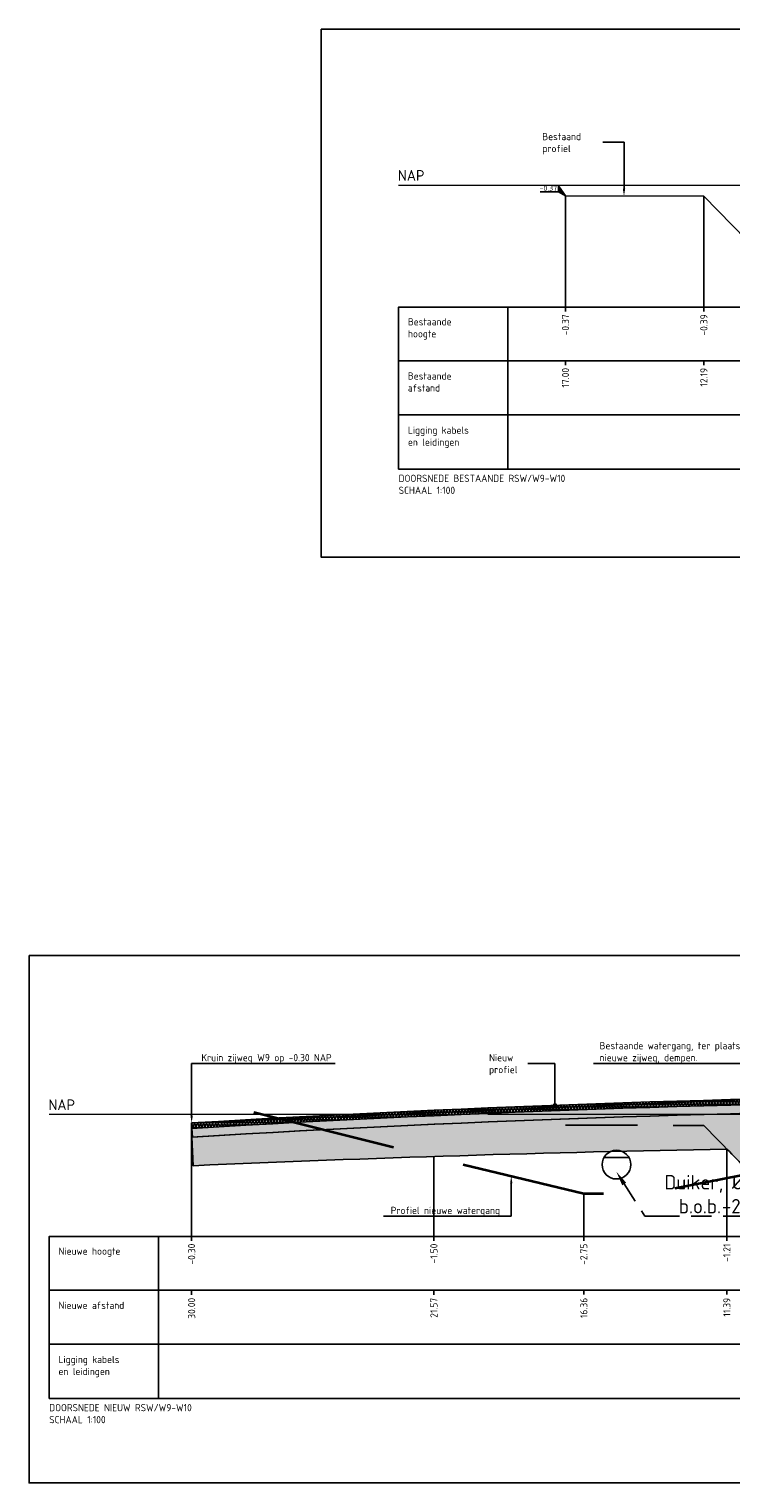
# Model space of a CAD drawing. Extents: x 102676 to 106538, y 417474 to 420545.
# Tile 65 of 112: x 104463 to 104488, y 418476 to 418527. Entities that reach past the tile are written whole.
import ezdxf
from ezdxf import colors
from ezdxf.entities.mleader import LeaderData, LeaderLine
from ezdxf.enums import TextEntityAlignment as Align
from ezdxf.math import Vec2, Vec3

# ---------------------------------------------------------------- set-up
doc = ezdxf.new("R2010")
doc.units = 0
for name, pattern in [('AL-NAP_LIJN', [15.25, 12, -1.5, 0.25, -1.5]), ('DASHED', [0.75, 0.5, -0.25]), ('DASHED2', [0.375, 0.25, -0.125]), ('DGN Style 2', [10.029034, 6.01742, -4.011614]), ('DUIKER', [1.11, 0.71, -0.4])]:
    doc.linetypes.add(name, pattern=pattern)
doc.layers.get('0').update_dxf_attribs({"lineweight": 25})
for name, color, linetype, lineweight in [('B-WE-GW-GROND_ZAND-AD', 7, 'Continuous', 25), ('B-WE-GW-GRONDWERKLIJN_KRUIN-G', 90, 'Continuous', 25), ('B-WE-WH-DUIKER-G', 150, 'DUIKER', 25), ('N-RO-WH-WATERLIJN', 150, 'Continuous', 25), ('N-WE-AM-NAP-G', 7, 'AL-NAP_LIJN', 18), ('N-WE-VH-VERHARDING_ASFALT-A', 252, 'Continuous', 25), ('N-WE-VH-VERHARDING_ASFALT-GD', 252, 'Continuous', 25), ('N-WE-VH-VERHARDING_FUNDERING-A', 252, 'Continuous', 25), ('N-WE-VH-VERHARDING_FUNDERING_BIMS-G', 7, 'Continuous', 25), ('N-WE-WH-WATERBODEM-G', 90, 'AL-MAAIVELD', 35), ('X-XX-AL-HOOGTELABEL-S @ 0.1', 7, 'Continuous', 25), ('X-XX-AL-LEGENDA-T25', 7, 'Continuous', 25), ('X-XX-AL-PROFIELBALK-G', 7, 'Continuous', 25), ('X-XX-AL-PROFIELBALK-T25', 7, 'Continuous', 25), ('X-XX-AL-T25', 7, 'Continuous', 25), ('X-XX-AL-TEKENBLAD_KADER_ROOSTERVERDELING-G', 7, 'Continuous', 25), ('X-XX-AL-VERWIJZING_DOORSNEDE-M_NIEUW', 1, 'Continuous', 25), ('X-XX-AL-VERWIJZING_DOORSNEDE-M_OUD', 7, 'Continuous', 25)]:
    doc.layers.add(name, color=color, linetype=linetype, lineweight=lineweight)
doc.layers.add('N-OI-RI-DUIKER', color=7, linetype='Continuous', lineweight=25, true_color=0x35b137)
doc.styles.add('NLCS-ISO', font='NLCS-ISO.ttf')
doc.styles.add('NLCS-ISO-ANNOTATIEF-T25', font='NLCS-ISO.ttf', dxfattribs={"height": 2.5})
doc.linetypes.add('AL-MAAIVELD', pattern='A,12,[40,NLCS.shx,S=1,R=0,X=0,Y=-0.5],12', length=24)

# ---------------------------------------------------------------- blocks, each defined once
blk = doc.blocks.new('_Dot')
at = {"color": 0, "linetype": 'ByBlock', "lineweight": -2}
blk.add_line((-0.5, 0), (-1, 0), dxfattribs=at)
at = {"color": 0, "linetype": 'ByBlock', "const_width": 0.5}
blk.add_lwpolyline([(-0.25, 0, 1), (0.25, 0, 1)], format="xyb", close=True, dxfattribs=at)
blk = doc.blocks.new('N-SAL-HOOGTELABEL_01-SO')
for p, q in [((-2.46, 1.31), (-8.84, 1.31)), ((-2.46, 1.31), (-2.46, 3.44)), ((-2.46, 3.44), (0, 0)), ((0, 0), (-2.46, 1.31))]:
    blk.add_line(p, q)
blk.add_solid([(-2.46, 3.44), (-2.46, 1.31), (0, 0)])
at = {"style": 'NLCS-ISO'}
blk.add_attdef('...', text='', height=1.8, dxfattribs=at).set_placement((-5.96, 2.61), align=Align.MIDDLE)

msp = doc.modelspace()

# ---------------------------------------------------------------- hatches: boundary and pattern name
at = {"layer": 'B-WE-GW-GROND_ZAND-AD', "transparency": 33554687}
h = msp.add_hatch(dxfattribs=at)
h.set_pattern_fill('AGW-GROND_ZAND_FUNDERINGSZAND', color=8, scale=0.1, pattern_type=2)
h.set_pattern_definition([(37.5, (132.86567, -9.99967), (-0.00629933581, 0.1926823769), [0, -0.152, 0, -0.17, 0, -0.1625]), (7.5, (132.86567, -9.99967), (0.17697767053, 0.28221460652), [0, -0.082, 0, -0.137, 0, -0.0525]), (327.5, (132.74267, -9.99967), (0.311414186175, 0.000565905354), [0, -0.05, 0, -0.18, 0, -0.235]), (317.5, (132.74267, -9.99967), (0.30061266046, 0.0877675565), [0, -0.025, 0, -0.118, 0, -0.135])])
edge = h.paths.add_edge_path()
edge.add_arc((104502.5917, 417926.4541), 562.7538, 87.327817, 93.436115, ccw=False)
edge.add_line((104528.8281, 418488.596), (104528.7994, 418487.5964))
edge.add_arc((104507.6248, 417812.5259), 675.4025, 88.2034168, 89.7213122)
edge.add_arc((104538.8996, 418449.3447), 47.6603, 125.96386, 127.48175)
edge.add_arc((104513.5414, 418477.2317), 10.5808, 110.14226, 111.66016)
edge.add_arc((104507.2478, 418477.7674), 9.5998, 75.59465, 77.11255)
edge.add_arc((104478.0109, 418458.7084), 42.3333, 42.165, 43.6829)
edge.add_arc((104507.6344, 418401.7016), 86.2508, 89.341838, 90.859734)
edge.add_line((104506.3403, 418487.9426), (104505.5159, 418488.6955))
edge.add_line((104505.5159, 418488.6955), (104505.517, 418488.6955))
edge.add_line((104505.517, 418488.6955), (104502.1175, 418488.6857))
edge.add_line((104502.1175, 418488.6857), (104502.1078, 418489.1356))
edge.add_line((104502.1078, 418489.1356), (104500.089, 418489.092))
edge.add_line((104500.089, 418489.092), (104495.6059, 418489.0654))
edge.add_line((104495.6059, 418489.0654), (104495.6047, 418489.0654))
edge.add_line((104495.6047, 418489.0654), (104495.6059, 418488.7565))
edge.add_line((104495.6059, 418488.7565), (104493.0183, 418488.7565))
edge.add_line((104493.0183, 418488.7565), (104490.8479, 418487.842))
edge.add_arc((104491.173, 418419.5471), 68.2956, 90.272785, 91.373573)
edge.add_arc((104515.9495, 418463.7903), 35.7107, 137.70199, 139.219)
edge.add_arc((104493.9865, 418471.2008), 16.705, 107.69542, 109.21242)
edge.add_arc((104484.5387, 418473.8829), 13.6756, 73.20871, 74.72571)
edge.add_arc((104461.4417, 418461.7897), 36.7728, 43.44198, 44.95898)
edge.add_arc((104499.9497, 417786.6083), 701.2762, 91.0202774, 92.5372779)
edge.add_line((104468.9047, 418487.1971), (104468.8627, 418488.1962))
at = {"layer": 'N-WE-VH-VERHARDING_ASFALT-A', "transparency": 33554687}
h = msp.add_hatch(dxfattribs=at)
h.set_pattern_fill('AVH-ASFALT_LAAG1-SOD', color=256, scale=30, pattern_type=2)
h.set_pattern_definition([(60, (0, 0), (-0.07794228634, 0.045), []), (120, (0, 0), (-0.07794228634, -0.045), [])])
edge = h.paths.add_edge_path()
edge.add_line((104468.8509, 418488.6854), (104468.8623, 418488.4958))
edge.add_arc((104502.5983, 417926.7845), 562.7235, 87.326921, 93.437012, ccw=False)
edge.add_line((104528.8421, 418488.8956), (104528.8509, 418489.0854))
edge.add_arc((104502.5983, 417926.7845), 562.9135, 87.326921, 93.437012)
at = {"layer": 'N-WE-VH-VERHARDING_FUNDERING-A', "transparency": 33554687}
h = msp.add_hatch(dxfattribs=at)
h.set_pattern_fill('AVH-FUNDERING_BIMS', color=256, scale=0.25, pattern_type=2)
h.set_pattern_definition([(30, (0, 0), (0.072168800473, 0.124999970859), [0.025, -0.225]), (150, (0, 0), (-0.144337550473, 2.9141e-08), [0.025, -0.225])])
edge = h.paths.add_edge_path()
edge.add_line((104468.8623, 418488.4958), (104468.8803, 418488.1963))
edge.add_arc((104502.5983, 417926.7845), 562.4235, 87.326921, 93.437012, ccw=False)
edge.add_line((104528.8281, 418488.596), (104528.8421, 418488.8956))
edge.add_arc((104502.5983, 417926.7845), 562.7235, 87.326921, 93.437012)

# ---------------------------------------------------------------- linework, layer by layer
at = {"layer": 'B-WE-GW-GRONDWERKLIJN_KRUIN-G', "color": 8, "elevation": 0.494}
msp.add_lwpolyline([(104481.8509, 418520.9505), (104486.6632, 418520.9345), (104488.1414, 418519.4145), (104488.4894, 418519.3145), (104488.9089, 418519.4545), (104490.1404, 418520.8445), (104494.3596, 418521.8745), (104495.6059, 418521.9545), (104498.8509, 418521.9545), (104502.0959, 418522.0245), (104503.5469, 418521.9345), (104505.4112, 418521.6545), (104508.5582, 418520.3545), (104509.3889, 418519.4645), (104509.6361, 418519.4045), (104509.8979, 418519.5045), (104511.5333, 418520.7245), (104515.8509, 418520.7698)], dxfattribs=at)
at = {"layer": 'B-WE-GW-GRONDWERKLIJN_KRUIN-G', "color": 8, "linetype": 'DASHED2', "ltscale": 10}
msp.add_lwpolyline([(104481.8509, 418488.6115), (104486.6632, 418488.5954), (104488.1414, 418487.0754), (104488.4894, 418486.9754), (104488.9089, 418487.1154), (104490.1404, 418488.5054), (104494.3596, 418489.5354), (104495.6059, 418489.6154), (104498.8509, 418489.6154), (104502.0959, 418489.6854), (104503.5469, 418489.5954), (104505.4112, 418489.3154), (104508.5582, 418488.0154), (104509.3889, 418487.1254), (104509.6361, 418487.0654), (104509.8979, 418487.1654), (104511.5333, 418488.3854), (104515.8509, 418488.4308)], dxfattribs=at)
at = {"layer": 'N-OI-RI-DUIKER', "ltscale": 2}
msp.add_circle((104483.6224, 418487.2354), 0.5, dxfattribs=at)
at = {"layer": 'N-RO-WH-WATERLIJN'}
msp.add_lwpolyline([(104483.1894, 418487.4854), (104484.0554, 418487.4854)], dxfattribs=at)
at = {"layer": 'N-WE-AM-NAP-G', "color": 9, "lineweight": 13, "true_color": 0xd19cc7}
for points in [[(104476.0501, 418521.3245), (104517.8509, 418521.3245)], [(104463.9004, 418488.9854), (104529.1081, 418488.9854)]]:
    msp.add_lwpolyline(points, dxfattribs=at)
at = {"layer": 'N-WE-VH-VERHARDING_ASFALT-GD'}
msp.add_lwpolyline([(104476.0501, 418511.439), (104517.8509, 418511.439)], dxfattribs=at)
at = {"layer": 'N-WE-VH-VERHARDING_ASFALT-GD', "color": 4, "linetype": 'DGN Style 2', "const_width": 0.05, "elevation": 1.2585}
msp.add_lwpolyline([(104528.8509, 418489.0854, 0.0266666), (104468.8509, 418488.6854)], format="xyb", dxfattribs=at)
at = {"layer": 'N-WE-VH-VERHARDING_ASFALT-GD', "elevation": -0.2706}
for points in [[(104468.8509, 418488.6854), (104468.8623, 418488.4958, -0.0266666), (104528.8421, 418488.8956), (104528.8509, 418489.0854, 0.0266666)], [(104468.8623, 418488.4958), (104468.8803, 418488.1963, -0.0266666), (104528.8281, 418488.596), (104528.8421, 418488.8956, 0.0266666)]]:
    msp.add_lwpolyline(points, format="xyb", close=True, dxfattribs=at)
at = {"layer": 'N-WE-VH-VERHARDING_FUNDERING_BIMS-G', "elevation": -0.2706}
msp.add_lwpolyline([(104488.1414, 418487.0754, 0.0066193), (104487.4626, 418487.7734, 0.0066193), (104468.9047, 418487.1971), (104468.8627, 418488.1962, -0.0266588), (104528.8281, 418488.596)], format="xyb", dxfattribs=at)
at = {"layer": 'N-WE-WH-WATERBODEM-G', "linetype": 'DASHED', "ltscale": 10, "flags": 128}
msp.add_lwpolyline([(104471.0163, 418489.0554), (104477.2769, 418487.4854), (104482.4875, 418486.2354), (104484.7573, 418486.2354), (104488.4894, 418486.9754), (104488.9089, 418487.1154), (104489.2367, 418487.4854), (104490.1404, 418488.5054), (104494.3596, 418489.5354)], dxfattribs=at)
at = {"layer": 'X-XX-AL-PROFIELBALK-G', "color": 7, "linetype": 'Continuous', "lineweight": 25}
for p, q in [((104481.8509, 418517.0701, 0.494), (104481.8509, 418516.9201, 0.494)), ((104486.6632, 418517.0701, 0.494), (104486.6632, 418516.9201, 0.494)), ((104481.8509, 418515.2057), (104481.8509, 418515.0557)), ((104468.8509, 418484.7355, -0.7646), (104468.8509, 418484.5855, -0.7646)), ((104477.2769, 418484.7355, -0.7646), (104477.2769, 418484.5855, -0.7646)), ((104482.4875, 418484.7355, -0.494), (104482.4875, 418484.5855, -0.494)), ((104487.4626, 418484.7355), (104487.4626, 418484.5855)), ((104468.8509, 418482.8499, -0.7646), (104468.8509, 418482.6999, -0.7646)), ((104477.2769, 418482.8499, -0.7646), (104477.2769, 418482.6999, -0.7646)), ((104482.4875, 418482.8711, -0.494), (104482.4875, 418482.7211, -0.494)), ((104487.4626, 418482.8711), (104487.4626, 418482.7211))]:
    msp.add_line(p, q, dxfattribs=at)
for points in [[(104479.8509, 418517.0746), (104517.8509, 418517.0746), (104517.8509, 418515.2101), (104479.8509, 418515.2101)], [(104479.8509, 418515.2101), (104517.8509, 418515.2101), (104517.8509, 418513.3246), (104479.8509, 418513.3246)], [(104467.7012, 418484.7355), (104529.2192, 418484.7355), (104529.2192, 418482.8711), (104467.7012, 418482.8711)], [(104467.7012, 418482.8711), (104529.2192, 418482.8711), (104529.2192, 418480.9855), (104467.7012, 418480.9855)]]:
    msp.add_lwpolyline(points, close=True, dxfattribs=at)
at = {"layer": 'X-XX-AL-PROFIELBALK-G'}
for points in [[(104479.8509, 418513.3246), (104517.8509, 418513.3246), (104517.8509, 418511.439), (104479.8509, 418511.439)], [(104467.7012, 418480.9855), (104529.2192, 418480.9855), (104529.2192, 418479.0999), (104467.7012, 418479.0999)]]:
    msp.add_lwpolyline(points, close=True, dxfattribs=at)
at = {"layer": 'X-XX-AL-PROFIELBALK-G', "color": 7, "linetype": 'Continuous', "lineweight": 25}
for points in [[(104479.8509, 418515.2101), (104479.8509, 418517.0746), (104476.0501, 418517.0746), (104476.0501, 418515.2101)], [(104479.8509, 418513.3246), (104479.8509, 418515.2101), (104476.0501, 418515.2101), (104476.0501, 418513.3246)], [(104479.8509, 418511.439), (104479.8509, 418513.3246), (104476.0501, 418513.3246), (104476.0501, 418511.439)], [(104467.7012, 418482.8711), (104467.7012, 418484.7355), (104463.9004, 418484.7355), (104463.9004, 418482.8711)], [(104467.7012, 418480.9855), (104467.7012, 418482.8711), (104463.9004, 418482.8711), (104463.9004, 418480.9855)], [(104467.7012, 418479.0999), (104467.7012, 418480.9855), (104463.9004, 418480.9855), (104463.9004, 418479.0999)]]:
    msp.add_3dface(points, dxfattribs=at)
at = {"layer": 'X-XX-AL-PROFIELBALK-T25'}
msp.add_line((104486.6632, 418515.2057), (104486.6632, 418515.0557), dxfattribs=at)
at = {"layer": 'X-XX-AL-TEKENBLAD_KADER_ROOSTERVERDELING-G'}
msp.add_lwpolyline([(104473.3567, 418526.7508), (104520.5444, 418526.7508), (104520.5444, 418508.3701), (104473.3567, 418508.3701)], close=True, dxfattribs=at)
at = {"layer": 'X-XX-AL-TEKENBLAD_KADER_ROOSTERVERDELING-G', "elevation": 0.9879}
msp.add_lwpolyline([(104463.2007, 418494.5079), (104529.6572, 418494.5079), (104529.6572, 418476.1588), (104463.2007, 418476.1588)], close=True, dxfattribs=at)
at = {"layer": 'X-XX-AL-VERWIJZING_DOORSNEDE-M_NIEUW', "elevation": -0.2706}
for points in [[(104468.8509, 418488.6854), (104468.8509, 418484.7355)], [(104487.4626, 418487.7734), (104487.4626, 418484.7355)], [(104477.2769, 418487.4854), (104477.2769, 418484.7355)]]:
    msp.add_lwpolyline(points, dxfattribs=at)
at = {"layer": 'X-XX-AL-VERWIJZING_DOORSNEDE-M_NIEUW'}
msp.add_lwpolyline([(104482.4875, 418486.2354), (104482.4875, 418484.7355)], dxfattribs=at)
at = {"layer": 'X-XX-AL-VERWIJZING_DOORSNEDE-M_OUD', "color": 8, "elevation": 0.494}
for points in [[(104481.8509, 418520.9505), (104481.8509, 418517.0746)], [(104486.6632, 418520.9345), (104486.6632, 418517.0746)]]:
    msp.add_lwpolyline(points, dxfattribs=at)

# ---------------------------------------------------------------- block references
at = {"layer": 'X-XX-AL-HOOGTELABEL-S @ 0.1', "xscale": 0.1, "yscale": 0.1, "zscale": 0.1}
msp.add_blockref('N-SAL-HOOGTELABEL_01-SO', (104481.8509, 418520.9505, 0.494), dxfattribs=at).add_auto_attribs({'...': '-0.37'})

# ---------------------------------------------------------------- texts
at = {"layer": 'X-XX-AL-LEGENDA-T25', "char_height": 0.25, "attachment_point": 1, "style": 'NLCS-ISO-ANNOTATIEF-T25'}
for s, insert in [('DOORSNEDE BESTAANDE RSW/W9-W10\\PSCHAAL 1:100', (104476.0501, 418511.242)), ('DOORSNEDE NIEUW RSW/W9-W10\\PSCHAAL 1:100', (104463.9004, 418478.903))]:
    msp.add_mtext_dynamic_manual_height_columns(s, width=20.746182, gutter_width=1.25, heights=[0], dxfattribs=dict(at, insert=insert))
at = {"layer": 'X-XX-AL-PROFIELBALK-T25', "char_height": 0.25, "attachment_point": 6, "rotation": 90, "style": 'NLCS-ISO-ANNOTATIEF-T25'}
for s, insert in [('-0.37', (104481.8509, 418516.8246, 1.2557)), ('-0.39', (104486.6632, 418516.8246, 1.2557)), ('17.00', (104481.8509, 418514.9601, 0.7618)), ('12.19', (104486.6632, 418514.9601, 0.7618)), ('-0.30', (104468.8509, 418484.4855, -0.0028)), ('-1.50', (104477.2769, 418484.4855, -0.2734)), ('-2.75', (104482.4875, 418484.4855, -0.0028)), ('-1.21', (104487.4626, 418484.4855, 0.7618)), ('30.00', (104468.8509, 418482.5999, -0.0028)), ('21.57', (104477.2769, 418482.5999, -0.0028)), ('16.36', (104482.4875, 418482.5999, -1.9786)), ('11.39', (104487.4626, 418482.5999, -1.4847))]:
    msp.add_mtext_dynamic_manual_height_columns(s, width=0.445486, gutter_width=0.9, heights=[0], dxfattribs=dict(at, insert=insert))
at = {"layer": 'X-XX-AL-T25', "style": 'NLCS-ISO-ANNOTATIEF-T25'}
for p in [(104476.0245, 418521.4695, -1.1878), (104463.8748, 418489.1305, -1.1878)]:
    msp.add_text('NAP', height=0.375, dxfattribs=at).set_placement(p)
at = {"layer": 'X-XX-AL-T25', "char_height": 0.25, "attachment_point": 1, "style": 'NLCS-ISO-ANNOTATIEF-T25'}
for s, insert in [('Bestaande \\Phoogte', (104476.3715, 418516.6897)), ('Bestaande \\Pafstand', (104476.3715, 418514.8041)), ('Ligging kabels \\Pen leidingen', (104476.3715, 418512.9185)), ('Nieuwe hoogte', (104464.2217, 418484.3506)), ('Ligging kabels \\Pen leidingen', (104464.2217, 418480.5794))]:
    msp.add_mtext(s, dxfattribs=dict(at, insert=insert))
at = {"layer": 'X-XX-AL-T25', "insert": (104464.2217, 418482.465), "char_height": 0.25, "width": 2.579793, "attachment_point": 1, "style": 'NLCS-ISO-ANNOTATIEF-T25'}
msp.add_mtext('Nieuwe afstand', dxfattribs=at)

# ---------------------------------------------------------------- leaders
at = {"layer": 'B-WE-WH-DUIKER-G', "color": 0, "ltscale": 2}
ml = msp.add_multileader_mtext('Standard', dxfattribs=at)
ml.set_content('Duiker, %%C 1000\\P\\pxi-3,l4,t4;b.o.b.^I-2.25', style='NLCS-ISO-ANNOTATIEF-T25')
ml.set_leader_properties(color=256, linetype='ByLayer', lineweight=-1)
ml.build(insert=Vec2(0, 0))
ml.multileader.update_dxf_attribs({"text_left_attachment_type": 5, "text_right_attachment_type": 5, "dogleg_length": 2.5, "arrow_head_size": 0.5, "scale": 0.2})
ctx = ml.context
ctx.base_point, ctx.scale, ctx.char_height, ctx.arrow_head_size, ctx.landing_gap_size, ctx.plane_origin = Vec3(104485.1111, 418485.4392, 0.494), 0.2, 0.5, 0.5, 0.18, Vec3(344.852, -25.0024, 0.494)
ctx.left_attachment, ctx.right_attachment = 5, 5
notes = []
notes.append((ctx, [(0, (1, 1, 0), (104484.6111, 418485.4392, 0.494), (1, 0), 0.5, [(0, [(104483.6224, 418486.9821, 0.494)], 0, [])])]))
ctx.mtext.insert, ctx.mtext.flow_direction = Vec3(104485.2911, 418486.8725, 0.494), 5
at = {"layer": 'X-XX-AL-VERWIJZING_DOORSNEDE-M_OUD'}
ml = msp.add_multileader_mtext('Standard', dxfattribs=at)
ml.set_content('Bestaand profiel', color=256, style='NLCS-ISO-ANNOTATIEF-T25')
ml.set_leader_properties(color=256, linetype='ByLayer', lineweight=-1)
ml.build(insert=Vec2(0, 0))
ml.multileader.update_dxf_attribs({"text_left_attachment_type": 5, "text_right_attachment_type": 5, "dogleg_length": 2.5, "arrow_head_size": 0.25, "scale": 0.1})
ctx = ml.context
ctx.base_point, ctx.scale, ctx.char_height, ctx.arrow_head_size, ctx.landing_gap_size, ctx.plane_origin = Vec3(104480.9562, 418522.8099, 0.494), 0.1, 0.25, 0.25, 0.09, Vec3(208625.3403, 8.9356, 0.494)
ctx.left_attachment, ctx.right_attachment = 5, 5
notes.append((ctx, [(0, (1, 1, 0), (104483.8862, 418522.8099, 0.494), (-1, 0), 0.25, [(0, [(104483.8862, 418520.9425, 0.494)], 0, [])])]))
ctx.mtext.insert, ctx.mtext.width, ctx.mtext.flow_direction = Vec3(104481.0462, 418523.1349, 0.494), 3.942684, 5
ml = msp.add_multileader_mtext('Standard', dxfattribs=at)
ml.set_content('Kruin zijweg W9 op -0.30 NAP', color=256, style='NLCS-ISO-ANNOTATIEF-T25')
ml.set_leader_properties(color=256, linetype='ByLayer', lineweight=-1)
ml.build(insert=Vec2(0, 0))
ml.multileader.update_dxf_attribs({"text_left_attachment_type": 5, "text_right_attachment_type": 5, "dogleg_length": 2.5, "arrow_head_size": 0.25, "scale": 0.1})
ctx = ml.context
ctx.base_point, ctx.scale, ctx.char_height, ctx.arrow_head_size, ctx.landing_gap_size, ctx.plane_origin = Vec3(104469.102, 418490.7586, -0.2706), 0.1, 0.25, 0.25, 0.09, Vec3(330.0816, 837000.4201, -0.2706)
ctx.left_attachment, ctx.right_attachment = 5, 5
notes.append((ctx, [(0, (1, 1, 0), (104468.852, 418490.7586, -0.2706), (1, 0), 0.25, [(0, [(104468.852, 418488.6855, -0.2706)], 0, [])])]))
ctx.mtext.insert, ctx.mtext.flow_direction = Vec3(104469.192, 418491.0836, -0.2706), 5
ml = msp.add_multileader_mtext('Standard', dxfattribs=at)
ml.set_content('Nieuw profiel', color=256, style='NLCS-ISO-ANNOTATIEF-T25')
ml.set_leader_properties(color=256, linetype='ByLayer', lineweight=-1)
ml.set_arrow_properties(name='DOT')
ml.build(insert=Vec2(0, 0))
ml.multileader.update_dxf_attribs({"text_left_attachment_type": 5, "text_right_attachment_type": 5, "dogleg_length": 2.5, "arrow_head_size": 0.15, "scale": 0.1})
ctx = ml.context
ctx.base_point, ctx.scale, ctx.char_height, ctx.arrow_head_size, ctx.landing_gap_size, ctx.plane_origin = Vec3(104479.104, 418490.7585, 0.9879), 0.1, 0.25, 0.15, 0.09, Vec3(208622.5192, -23.9046, 0.9879)
ctx.left_attachment, ctx.right_attachment = 5, 5
notes.append((ctx, [(0, (1, 1, 0), (104481.484, 418490.7585, 0.9879), (-1, 0), 0.25, [(0, [(104481.484, 418489.3042, 0.9879)], 0, [])])]))
ctx.mtext.insert, ctx.mtext.width, ctx.mtext.flow_direction = Vec3(104479.194, 418491.0835, 0.9879), 5.914026, 5
ml = msp.add_multileader_mtext('Standard', dxfattribs=at)
ml.set_content('Bestaande watergang, ter plaatse van \\Pnieuwe zijweg, dempen.', color=256, style='NLCS-ISO-ANNOTATIEF-T25')
ml.set_leader_properties(color=256, linetype='ByLayer', lineweight=-1)
ml.set_arrow_properties(name='DOT')
ml.build(insert=Vec2(0, 0))
ml.multileader.update_dxf_attribs({"text_left_attachment_type": 5, "text_right_attachment_type": 5, "dogleg_length": 2.5, "arrow_head_size": 0.25, "scale": 0.1})
ctx = ml.context
ctx.base_point, ctx.scale, ctx.char_height, ctx.arrow_head_size, ctx.landing_gap_size, ctx.plane_origin = Vec3(104482.9488, 418490.7585, -1.4819), 0.1, 0.25, 0.25, 0.09, Vec3(208628.4856, 836998.8563, -1.4819)
ctx.left_attachment, ctx.right_attachment = 5, 5
notes.append((ctx, [(0, (1, 1, 0), (104489.2913, 418490.7585, -1.4819), (-1, 0), 0.25, [(0, [(104489.2913, 418487.4952, -1.4819)], 0, [])])]))
ctx.mtext.insert, ctx.mtext.flow_direction = Vec3(104483.0388, 418491.5002, -1.4819), 5
ml = msp.add_multileader_mtext('Standard', dxfattribs=at)
ml.set_content('Profiel nieuwe watergang', color=256, style='NLCS-ISO-ANNOTATIEF-T25')
ml.set_leader_properties(color=256, linetype='ByLayer', lineweight=-1)
ml.build(insert=Vec2(0, 0))
ml.multileader.update_dxf_attribs({"text_left_attachment_type": 5, "text_right_attachment_type": 5, "dogleg_length": 2.5, "arrow_head_size": 0.25, "scale": 0.1})
ctx = ml.context
ctx.base_point, ctx.scale, ctx.char_height, ctx.arrow_head_size, ctx.landing_gap_size, ctx.plane_origin = Vec3(104475.6854, 418485.4424), 0.1, 0.25, 0.25, 0.09, Vec3(208618.7359, -24.9035)
ctx.left_attachment, ctx.right_attachment = 5, 5
notes.append((ctx, [(0, (1, 1, 0), (104479.9654, 418485.4424), (-1, 0), 0.25, [(0, [(104479.9654, 418486.8312)], 0, [])])]))
ctx.mtext.insert, ctx.mtext.flow_direction = Vec3(104475.7754, 418485.7674), 5
for ctx, leaders in notes:
    for number, flags, end, landing, length, lines in leaders:
        leader = LeaderData()
        leader.index, (leader.has_last_leader_line, leader.has_dogleg_vector, leader.attachment_direction) = number, flags
        leader.last_leader_point, leader.dogleg_vector, leader.dogleg_length = Vec3(end), Vec3(landing), length
        for number, points, colour, breaks in lines:
            line = LeaderLine()
            line.index, line.vertices, line.color, line.breaks = number, Vec3.list(points), colors.encode_raw_color(colour), breaks
            leader.lines.append(line)
        ctx.leaders.append(leader)

doc.saveas('drawing.dxf')
